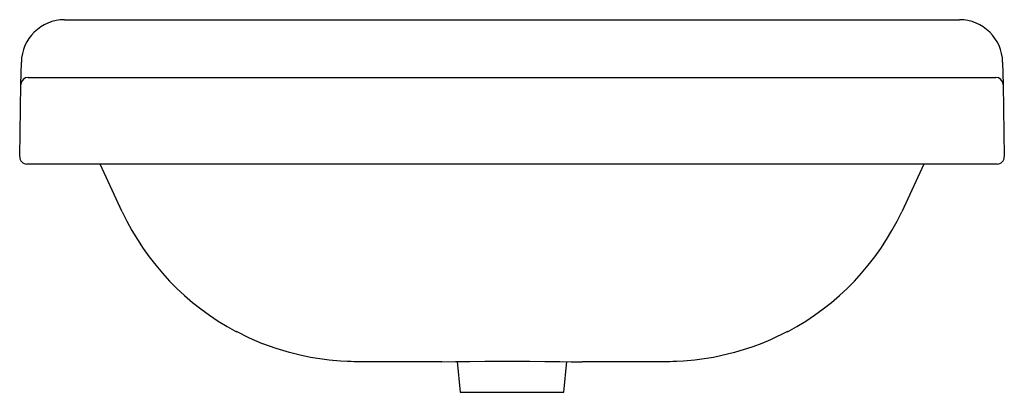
# Model space of a CAD drawing. Header units: millimetres. Extents: x 5633.667 to 5634.348, y 3183.682 to 3183.94.
import ezdxf

# ---------------------------------------------------------------- set-up
doc = ezdxf.new("R2010")
doc.units = ezdxf.units.MM
doc.layers.add('SANINDUSA', color=3, linetype='Continuous')

msp = doc.modelspace()

# ---------------------------------------------------------------- linework, layer by layer
at = {"layer": 'SANINDUSA'}
for p, q in [((5633.69766, 3183.94042), (5634.3173, 3183.94042)), ((5633.6674, 3183.89551), (5633.66767, 3183.91095)), ((5634.3473, 3183.91095), (5634.34757, 3183.89551)), ((5633.6724, 3183.90042), (5633.72739, 3183.90042)), ((5633.72739, 3183.90042), (5634.28758, 3183.90042)), ((5634.28758, 3183.90042), (5634.34257, 3183.90042)), ((5633.66652, 3183.84551), (5633.6674, 3183.89551)), ((5634.34757, 3183.89551), (5634.34844, 3183.84551)), ((5633.72651, 3183.84042), (5633.67152, 3183.84042)), ((5633.73757, 3183.80735), (5633.72215, 3183.84042)), ((5634.28845, 3183.84042), (5633.72651, 3183.84042)), ((5634.29282, 3183.84042), (5634.2774, 3183.80735)), ((5634.34344, 3183.84042), (5634.28845, 3183.84042)), ((5633.88334, 3183.70426), (5633.88338, 3183.70426)), ((5633.88334, 3183.70426), (5633.88334, 3183.70426)), ((5633.95879, 3183.70342), (5633.9007, 3183.70342)), ((5633.96956, 3183.70349), (5633.97148, 3183.68222)), ((5634.04348, 3183.68222), (5634.0454, 3183.70349)), ((5634.11426, 3183.70342), (5634.05618, 3183.70342)), ((5633.97148, 3183.68222), (5634.04348, 3183.68222))]:
    msp.add_line(p, q, dxfattribs=at)
at = {"layer": 'SANINDUSA', "flags": 128}
for points in [[(5633.9007, 3183.70342), (5633.90062, 3183.70342), (5633.90058, 3183.70342), (5633.90055, 3183.70342), (5633.90045, 3183.70342), (5633.90029, 3183.70343), (5633.90004, 3183.70343), (5633.89962, 3183.70343), (5633.89896, 3183.70343), (5633.89787, 3183.70345), (5633.89612, 3183.70348), (5633.89326, 3183.70358), (5633.88861, 3183.70383), (5633.88096, 3183.70451), (5633.86801, 3183.70642), (5633.8607, 3183.70793), (5633.85344, 3183.70974), (5633.84405, 3183.71257), (5633.83482, 3183.71591), (5633.8348, 3183.71592), (5633.82577, 3183.71976), (5633.81665, 3183.72425)], [(5634.19831, 3183.72425), (5634.18648, 3183.71855), (5634.1804, 3183.71602), (5634.17429, 3183.71373), (5634.16153, 3183.70974), (5634.14695, 3183.70642), (5634.134, 3183.70451), (5634.12635, 3183.70383), (5634.1217, 3183.70358), (5634.11885, 3183.70348), (5634.11709, 3183.70345), (5634.11601, 3183.70343), (5634.11534, 3183.70343), (5634.11493, 3183.70343), (5634.11467, 3183.70343), (5634.11452, 3183.70342), (5634.11442, 3183.70342), (5634.11438, 3183.70342), (5634.11435, 3183.70342), (5634.11426, 3183.70342)], [(5633.95879, 3183.70342), (5633.96837, 3183.70348), (5633.97829, 3183.7036), (5633.98866, 3183.70372), (5633.99925, 3183.70381), (5634.0095, 3183.70383), (5634.01982, 3183.70378), (5634.03027, 3183.70368), (5634.04063, 3183.70355), (5634.04848, 3183.70346), (5634.05618, 3183.70342)]]:
    msp.add_lwpolyline(points, dxfattribs=at)
at = {"layer": 'SANINDUSA'}
for centre, radius, start, end in [((5633.69766, 3183.91042), 0.03, 90, 179), ((5634.3173, 3183.91042), 0.03, 1, 90), ((5633.6724, 3183.89542), 0.005, 90, 179), ((5634.34257, 3183.89542), 0.005, 1, 90), ((5633.67152, 3183.84542), 0.005, 179, 270), ((5634.34344, 3183.84542), 0.005, 270, 1), ((5633.9007, 3183.88342), 0.18, 205, 242.16362), ((5634.11426, 3183.88342), 0.18, 297.83638, 335), ((5633.88353, 3183.70625), 0.002, 264.46435, 271.26194)]:
    msp.add_arc(centre, radius, start, end, dxfattribs=at)

doc.saveas('drawing.dxf')
